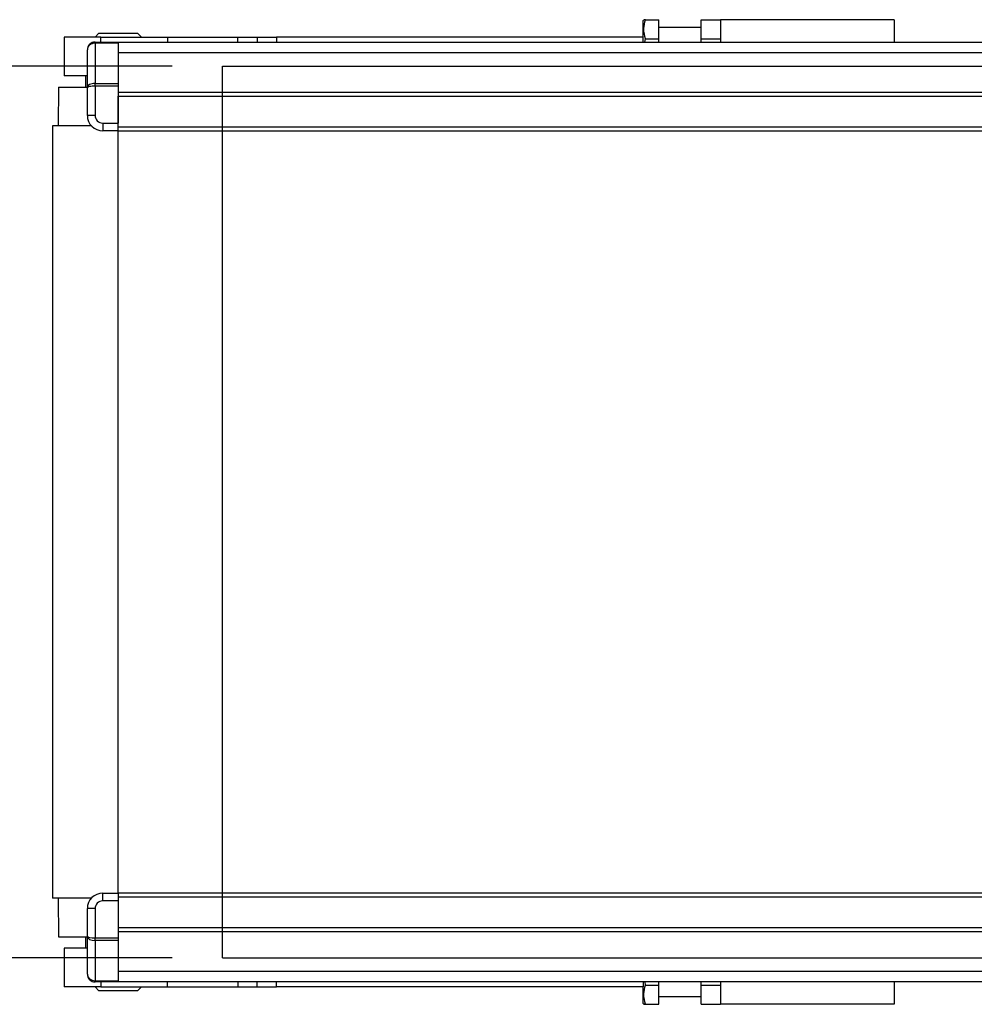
# Model space of a CAD drawing. Header units: millimetres. Extents: x 0 to 420, y 0 to 297.
# Tile 3 of 68: x 55 to 93, y 85 to 124. Entities that reach past the tile are written whole.
import ezdxf

# ---------------------------------------------------------------- set-up
doc = ezdxf.new("R2010")
doc.units = ezdxf.units.MM
doc.layers.add('QUOTE', color=174, linetype='Continuous')
doc.styles.add('SLDTEXTSTYLE3', font='TXT', dxfattribs={"width": 0.75})
doc.dimstyles.new('SLDDIMSTYLE1', dxfattribs={"dimtxt": 3, "dimasz": 3, "dimexe": 0, "dimexo": 0.0625, "dimgap": 0.75, "dimtad": 1, "dimlfac": 6.533088, "dimrnd": 1e-09, "dimzin": 12, "dimdsep": 46, "dimtxsty": 'SLDTEXTSTYLE3', "dimsah": 1, "dimcen": 0.09, "dimadec": 0, "dimazin": 3, "dimtfac": 1, "dimtdec": 3, "dimtofl": 0, "dimtmove": 0, "dimatfit": 3, "dimfxl": 0, "dimfrac": 2, "dimtolj": 1, "dimtzin": 12, "dimarcsym": 0})

# ---------------------------------------------------------------- blocks, each defined once
blk = doc.blocks.new('_D_2')
at = {"layer": 'QUOTE'}
for p, q in [((60.778, 122.192), (35.207, 122.192)), ((37.207, 86.833), (37.207, 122.192)), ((60.778, 86.833), (35.207, 86.833))]:
    blk.add_line(p, q, dxfattribs=at)
for points in [[(37.207, 122.192), (36.707, 119.192), (37.707, 119.192)], [(37.207, 86.833), (37.707, 89.833), (36.707, 89.833)]]:
    blk.add_solid(points, dxfattribs=at)
at = {"layer": 'QUOTE', "insert": (33.34, 101.188), "char_height": 3, "attachment_point": 1, "rotation": 90, "style": 'SLDTEXTSTYLE3'}
blk.add_mtext('231', dxfattribs=at)

msp = doc.modelspace()

# ---------------------------------------------------------------- linework, layer by layer
at = {"color": 7, "linetype": 'Continuous', "lineweight": 25}
for p, q in [((79.4825, 124.0287), (79.462, 123.9931)), ((79.462, 123.3399), (79.462, 123.9931)), ((79.5508, 124.0287), (80.0742, 124.0287)), ((80.0742, 123.2633), (80.0742, 124.0287)), ((81.758, 123.2633), (81.758, 124.0287)), ((81.758, 124.0287), (82.5233, 124.0287)), ((82.5233, 124.0287), (82.5233, 123.1425)), ((89.4113, 124.0287), (82.5233, 124.0287)), ((89.4113, 124.0287), (89.4113, 123.1425)), ((57.8795, 123.4929), (57.7265, 123.3399)), ((57.8795, 123.4929), (59.4102, 123.4929)), ((59.5633, 123.3399), (59.4102, 123.4929)), ((81.758, 123.7225), (80.0742, 123.7225)), ((56.5019, 123.3399), (56.5019, 121.8092)), ((57.9561, 123.3399), (56.5019, 123.3399)), ((57.7265, 123.0976), (57.7265, 123.1425)), ((57.7265, 123.1425), (58.6449, 123.1425)), ((57.7265, 123.0976), (57.7265, 121.5036)), ((58.6449, 123.0976), (57.7265, 123.0976)), ((57.9561, 123.3399), (60.5963, 123.3399)), ((57.9561, 123.1425), (57.9561, 123.3399)), ((58.6449, 123.1425), (58.6449, 123.0976)), ((58.6449, 123.1425), (114.509, 123.1425)), ((58.6449, 123.0976), (58.6449, 121.5036)), ((60.5963, 123.3399), (63.3899, 123.3399)), ((60.5963, 123.3399), (60.5963, 123.1425)), ((63.3899, 123.3399), (64.1553, 123.3399)), ((63.3899, 123.1425), (63.3899, 123.3399)), ((64.1553, 123.3399), (64.1553, 123.1425)), ((64.1553, 123.3399), (64.9206, 123.3399)), ((79.462, 123.3399), (64.9206, 123.3399)), ((64.9206, 123.3399), (64.9206, 123.1425)), ((79.462, 123.1425), (79.462, 123.3399)), ((79.5277, 123.1425), (79.5508, 123.2633)), ((79.5508, 123.2633), (80.0742, 123.2633)), ((80.0742, 123.1425), (80.0742, 123.2633)), ((81.758, 123.2633), (82.5233, 123.2633)), ((81.758, 123.1425), (81.758, 123.2633)), ((57.4203, 121.3319), (57.4203, 122.8363)), ((58.6449, 122.7233), (211.7118, 122.7233)), ((57.4203, 121.8092), (56.5019, 121.8092)), ((57.3438, 121.8092), (57.3438, 121.35)), ((57.7265, 121.3953), (57.7265, 121.5036)), ((57.7265, 121.5036), (58.6449, 121.5036)), ((57.7265, 121.3953), (57.7265, 120.2342)), ((58.6449, 121.3953), (57.7265, 121.3953)), ((58.6449, 121.5036), (58.6449, 121.3953)), ((58.6449, 121.3953), (58.6449, 119.9281)), ((56.2723, 121.35), (56.2584, 119.8193)), ((56.2723, 121.35), (57.4203, 121.35)), ((57.4203, 120.2342), (57.4203, 121.3319)), ((58.6449, 121.1526), (211.7118, 121.1526)), ((58.6449, 120.9995), (211.7118, 120.9995)), ((58.6449, 119.775), (58.6449, 120.9995)), ((57.7265, 120.2342), (57.4203, 120.2342)), ((58.0326, 119.9281), (58.6449, 119.9281)), ((58.0326, 119.9281), (58.0326, 119.6219)), ((56.0427, 119.8193), (56.0427, 89.2059)), ((57.5823, 119.8193), (56.0427, 119.8193)), ((58.6449, 119.6219), (58.0326, 119.6219)), ((58.6449, 119.775), (211.7118, 119.775)), ((58.6449, 119.6219), (58.6449, 119.775)), ((58.6449, 119.6219), (211.7118, 119.6219)), ((58.6449, 89.4033), (58.6449, 119.6219)), ((58.0326, 89.0972), (58.0326, 89.4033)), ((58.0326, 89.4033), (58.6449, 89.4033)), ((211.7118, 89.4033), (58.6449, 89.4033)), ((58.6449, 89.4033), (58.6449, 89.2503)), ((57.5823, 89.2059), (56.0427, 89.2059)), ((56.2584, 89.2059), (56.2723, 87.6753)), ((58.6449, 89.0972), (58.0326, 89.0972)), ((211.7118, 89.2503), (58.6449, 89.2503)), ((58.6449, 89.2503), (58.6449, 88.0257)), ((58.6449, 89.0972), (58.6449, 87.6299)), ((57.7265, 88.7911), (57.4203, 88.7911)), ((57.4203, 87.6933), (57.4203, 88.7911)), ((57.7265, 88.7911), (57.7265, 87.6299)), ((211.7118, 88.0257), (58.6449, 88.0257)), ((211.7118, 87.8727), (58.6449, 87.8727)), ((56.2723, 87.6753), (57.4203, 87.6753)), ((57.3438, 87.6753), (57.3438, 87.2161)), ((57.4203, 86.1889), (57.4203, 87.6933)), ((57.7265, 87.6299), (58.6449, 87.6299)), ((57.7265, 87.5217), (57.7265, 87.6299)), ((58.6449, 87.5217), (57.7265, 87.5217)), ((57.7265, 87.5217), (57.7265, 85.9276)), ((58.6449, 87.6299), (58.6449, 87.5217)), ((58.6449, 87.5217), (58.6449, 85.9276)), ((56.5019, 87.2161), (56.5019, 85.6854)), ((57.4203, 87.2161), (56.5019, 87.2161)), ((211.7118, 86.302), (58.6449, 86.302)), ((57.7265, 85.9276), (58.6449, 85.9276)), ((57.7265, 85.8828), (57.7265, 85.9276)), ((58.6449, 85.8828), (57.7265, 85.8828)), ((57.9561, 85.8828), (57.9561, 85.6854)), ((58.6449, 85.9276), (58.6449, 85.8828)), ((115.1487, 85.8828), (58.6449, 85.8828)), ((60.5963, 85.6854), (60.5963, 85.8828)), ((63.3899, 85.8828), (63.3899, 85.6854)), ((64.1553, 85.6854), (64.1553, 85.8828)), ((64.9206, 85.6854), (64.9206, 85.8828)), ((79.462, 85.8828), (79.462, 85.6854)), ((79.5508, 85.7619), (79.5308, 85.8828)), ((80.0742, 85.7619), (80.0742, 85.8828)), ((81.758, 85.7619), (81.758, 85.8828)), ((82.5233, 85.8828), (82.5233, 84.9966)), ((89.4113, 85.8828), (89.4113, 84.9966)), ((57.9561, 85.6854), (56.5019, 85.6854)), ((57.7265, 85.6854), (57.8795, 85.5323)), ((59.4102, 85.5323), (57.8795, 85.5323)), ((57.9561, 85.6854), (60.5963, 85.6854)), ((59.4102, 85.5323), (59.5633, 85.6854)), ((60.5963, 85.6854), (63.3899, 85.6854)), ((63.3899, 85.6854), (64.1553, 85.6854)), ((64.1553, 85.6854), (64.9206, 85.6854)), ((79.462, 85.6854), (64.9206, 85.6854)), ((79.462, 85.0321), (79.462, 85.6854)), ((79.5508, 85.7619), (80.0742, 85.7619)), ((80.0742, 84.9966), (80.0742, 85.7619)), ((81.758, 85.7619), (82.5233, 85.7619)), ((81.758, 84.9966), (81.758, 85.7619)), ((80.0742, 85.3027), (81.758, 85.3027)), ((79.462, 85.0321), (79.4825, 84.9966)), ((79.5508, 84.9966), (80.0742, 84.9966)), ((81.758, 84.9966), (82.5233, 84.9966)), ((89.4113, 84.9966), (82.5233, 84.9966))]:
    msp.add_line(p, q, dxfattribs=at)
at = {"color": 7, "linetype": 'Continuous'}
for p, q in [((62.7777, 86.8334), (62.7777, 122.1919)), ((62.7777, 122.1919), (207.579, 122.1919)), ((62.7777, 86.8334), (207.579, 86.8334))]:
    msp.add_line(p, q, dxfattribs=at)
at = {"color": 7, "linetype": 'Continuous', "lineweight": 25}
for centre, radius, start, end in [((57.7265, 122.8363), 0.3061, 90, 180), ((58.0326, 120.2342), 0.6123, 180, 270), ((58.0326, 120.2342), 0.3061, 180, 270), ((58.0326, 88.7911), 0.6123, 90, 180), ((58.0326, 88.7911), 0.3061, 90, 180), ((57.7265, 86.1889), 0.3061, 180, 270)]:
    msp.add_arc(centre, radius, start, end, dxfattribs=at)
for centre, ratio, start_param, end_param in [((57.7265, 122.8363), 0.8535534, 1.5707963, 3.1415927), ((57.7265, 121.3319), 0.5606602, 1.5707963, 3.1415927), ((57.7265, 121.3319), 0.2071068, 1.5707963, 3.1415927), ((57.7265, 87.6933), 0.2071068, 3.1415927, 4.712389), ((57.7265, 87.6933), 0.5606602, 3.1415927, 4.712389), ((57.7265, 86.1889), 0.8535534, 3.1415927, 4.712389)]:
    msp.add_ellipse(centre, major_axis=(0.3061, 0), ratio=ratio, start_param=start_param, end_param=end_param, dxfattribs=at)
for points, knots in [([(79.5508, 123.2633), (79.5151, 123.4001), (79.4484, 123.6558), (79.5183, 123.9103), (79.5508, 124.0287)], [0, 0, 0, 0, 0.5347163, 1, 1, 1, 1]), ([(79.5508, 124.0287), (79.5407, 124.0287), (79.4998, 124.0287), (79.498, 124.0287), (79.4966, 124.0287)], [0, 0, 0, 0, 0.24664624, 1, 1, 1, 1]), ([(79.5508, 84.9966), (79.5151, 85.1333), (79.4484, 85.3891), (79.5183, 85.6435), (79.5508, 85.7619)], [0, 0, 0, 0, 0.5347163, 1, 1, 1, 1]), ([(79.4966, 84.9966), (79.4922, 84.9966), (79.4754, 84.9966), (79.5187, 84.9966), (79.5508, 84.9966)], [0, 0, 0, 0, 0.2580171, 1, 1, 1, 1])]:
    msp.add_open_spline(points, degree=3, knots=knots, dxfattribs=at)

# ---------------------------------------------------------------- dimensions: what is measured, and where the dimension line sits
at = {"layer": 'QUOTE'}
dim = msp.add_linear_dim(base=(34.8259, 122.1919), p1=(62.7777, 86.8334), p2=(62.7777, 122.1919), angle=90, dimstyle='SLDDIMSTYLE1', dxfattribs=at)
dim.commit()
dim.dimension.update_dxf_attribs({"geometry": '_D_2', "text_midpoint": (34.8259, 104.5126), "dimtype": 160})

doc.saveas('drawing.dxf')
